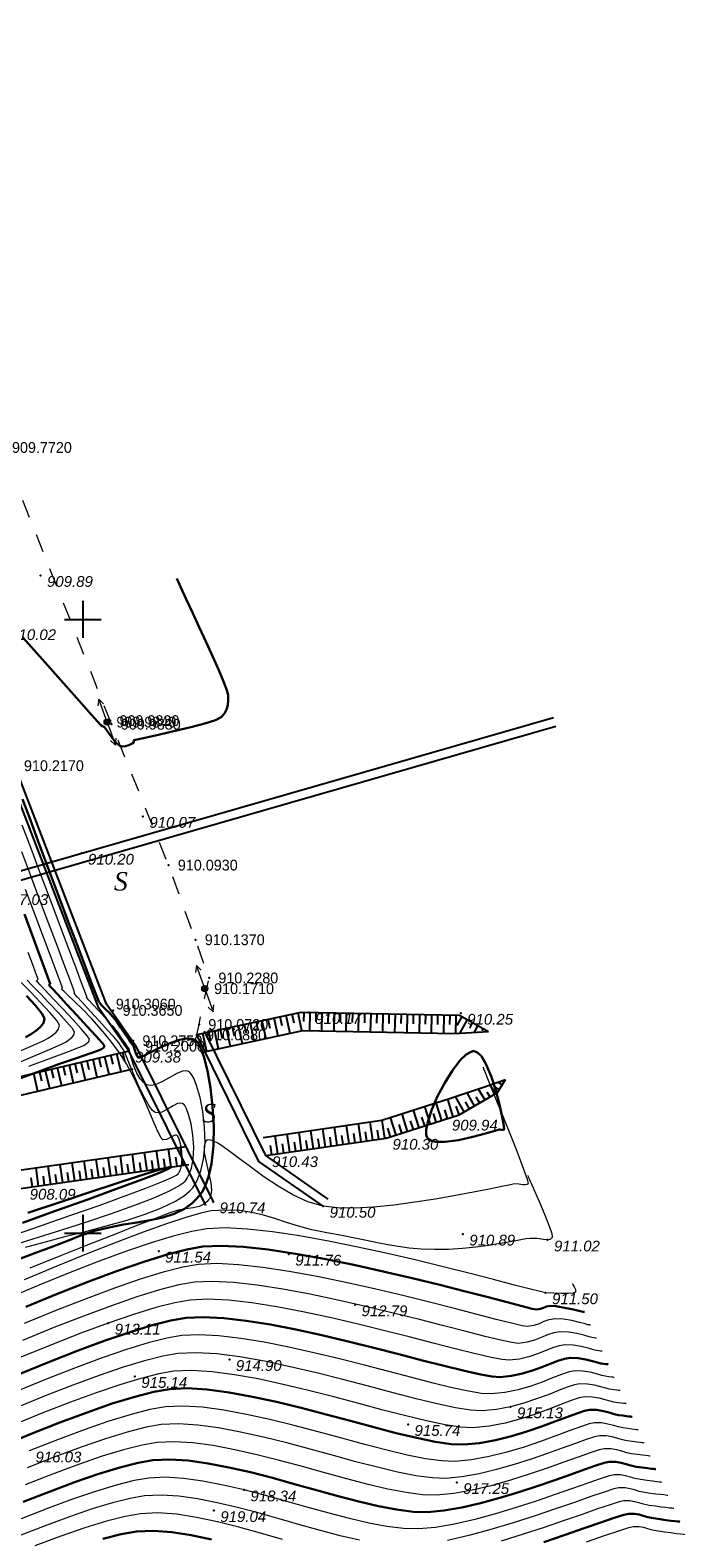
# Model space of a CAD drawing. Header units: millimetres. Extents: x 1490 to 2460, y -539 to 1142.
# Tile 15 of 28: x 2331 to 2383, y 801 to 924. Entities that reach past the tile are written whole.
import ezdxf
from ezdxf.enums import TextEntityAlignment as Align

# ---------------------------------------------------------------- set-up
doc = ezdxf.new("R2010")
doc.units = ezdxf.units.MM
doc.linetypes.add('Auto_Street_NotBorder_Line_m1', pattern=[3, 1.5, -1.5])
for name, color, linetype in [('(001) Сетка', 92, 'Continuous'), ('(004) Точки рельефа', 7, 'Continuous'), ('(031) Горизонтали', 42, 'Continuous'), ('(035) Откосы', 7, 'Continuous'), ('Отметка', 7, 'Continuous'), ('Пикет', 7, 'Continuous')]:
    doc.layers.add(name, color=color, linetype=linetype)
doc.layers.add('(032) Горизонтали утолщенные', color=32, linetype='Continuous', lineweight=30)
for name, color, linetype, lineweight, true_color in [('AUTO#_ROADS_EXIST_L', 7, 'Continuous', 15, 0x000000), ('AUTO#_ROADS_MTRAL_T', 7, 'Continuous', 15, 0x000000), ('COMMN_OBJCT_#####_B', 7, 'Continuous', 15, 0x000000)]:
    doc.layers.add(name, color=color, linetype=linetype, lineweight=lineweight, true_color=true_color)
doc.layers.add('COMMN_OBJCT_ELCTR_B', color=7, linetype='Continuous', true_color=0x000000)
doc.styles.add('D-431', font='txt')
doc.styles.add('БМ-431 (Times New Roman К)', font='timesi.ttf', dxfattribs={"height": 1})

# ---------------------------------------------------------------- blocks, each defined once
blk = doc.blocks.new('CommnctnPoleTcircle_m1')
at = {"layer": 'COMMN_OBJCT_#####_B', "lineweight": 13, "true_color": 0xfffffe}
h = blk.add_hatch(color=7, dxfattribs=at)
edge = h.paths.add_edge_path()
edge.add_arc((0, 0), 0.5, 0, 360)
at = {"layer": 'COMMN_OBJCT_#####_B', "color": 18, "lineweight": 9, "true_color": 0x000000}
blk.add_circle((0, 0), 0.5, dxfattribs=at)
blk = doc.blocks.new('ElectricLowVLP_m1')
at = {"layer": 'COMMN_OBJCT_ELCTR_B', "color": 18, "linetype": 'Continuous', "lineweight": 20, "true_color": 0x000000}
for p, q in [((0, 0), (4, 0)), ((4, 0), (3, 0.5)), ((4, 0), (3, -0.5))]:
    blk.add_line(p, q, dxfattribs=at)
blk = doc.blocks.new('Setka')
at = {"layer": '(001) Сетка'}
for p, q in [((0, 1.5), (0, -1.5)), ((-1.5, 0), (1.5, 0))]:
    blk.add_line(p, q, dxfattribs=at)

msp = doc.modelspace()

# ---------------------------------------------------------------- linework, layer by layer
at = {"layer": '(004) Точки рельефа', "color": 7, "linetype": 'ByBlock', "lineweight": -2}
for p in [(2331.426, 879.394, 909.886), (2339.773, 859.77, 910.065), (2334.769, 856.769, 910.203), (2353.29, 843.79, 910.17), (2365.679, 843.735, 910.25), (2338.61, 840.649, 909.376), (2364.431, 835.11, 909.941), (2359.592, 833.552, 910.305), (2349.777, 832.137, 910.426), (2345.493, 828.379, 910.74), (2354.462, 828.011, 910.5), (2365.849, 825.747, 910.892), (2372.757, 825.266, 911.017), (2341.054, 824.359, 911.542), (2351.666, 824.112, 911.765), (2372.598, 820.965, 911.5), (2357.068, 819.989, 912.79), (2336.947, 818.493, 913.109), (2346.821, 815.53, 914.901), (2339.113, 814.15, 915.135), (2369.738, 811.679, 915.133), (2361.385, 810.242, 915.74), (2348.011, 804.906, 918.335), (2365.356, 805.508, 917.253), (2345.552, 803.224, 919.044)]:
    msp.add_point(p, dxfattribs=at)
at = {"layer": '(031) Горизонтали', "color": 42, "linetype": 'Continuous', "lineweight": 0}
for points, elevation in [([(2330.207, 824.674), (2331.833, 825.123), (2333.515, 825.561), (2335.21, 825.995), (2336.878, 826.435), (2338.475, 826.888), (2339.96, 827.363), (2341.29, 827.869), (2342.423, 828.413), (2343.16, 828.883), (2343.599, 829.257), (2343.832, 829.518), (2343.93, 829.653), (2344.048, 829.839), (2344.255, 830.237), (2344.501, 830.893), (2344.717, 831.852), (2344.83, 833.137), (2344.798, 834.45), (2344.653, 835.72), (2344.426, 836.874), (2344.148, 837.843), (2343.911, 838.435), (2343.735, 838.749), (2343.622, 838.887), (2343.567, 838.934), (2343.484, 838.983), (2343.303, 839.033), (2342.995, 839.006), (2342.536, 838.827), (2341.911, 838.473), (2341.268, 838.109), (2340.768, 837.904), (2340.416, 837.849), (2340.197, 837.877), (2340.093, 837.913), (2339.994, 837.963), (2339.807, 838.1), (2339.557, 838.377), (2339.276, 838.844), (2339.005, 839.501), (2338.813, 840.128), (2338.694, 840.608), (2338.638, 840.825), (2338.563, 840.945), (2338.484, 841.062), (2338.337, 841.279), (2338.061, 841.683), (2337.773, 842.101), (2337.587, 842.36), (2337.479, 842.488), (2337.387, 842.585), (2337.272, 842.707), (2337.068, 842.932), (2336.663, 843.375), (2336.165, 843.922), (2335.679, 844.456), (2335.369, 844.796), (2335.218, 844.962), (2335.169, 845.016), (2335.163, 845.023), (2335.166, 845.028), (2335.185, 845.047), (2335.198, 845.06), (2335.085, 845.362), (2334.769, 846.202), (2334.287, 847.483), (2333.675, 849.11), (2332.968, 850.985), (2332.204, 853.013), (2331.419, 855.097), (2330.648, 857.14), (2329.928, 859.047)], 909.5), ([(2328.731, 824.703), (2330.91, 825.381), (2333.089, 826.068), (2335.209, 826.751), (2337.209, 827.421), (2339.028, 828.065), (2340.608, 828.672), (2341.886, 829.233), (2342.652, 829.639), (2343.056, 829.916), (2343.238, 830.086), (2343.3, 830.166), (2343.389, 830.308), (2343.544, 830.613), (2343.72, 831.117), (2343.861, 831.854), (2343.91, 832.83), (2343.845, 833.804), (2343.697, 834.711), (2343.496, 835.483), (2343.318, 835.958), (2343.185, 836.209), (2343.099, 836.318), (2343.058, 836.354), (2342.992, 836.391), (2342.846, 836.421), (2342.599, 836.371), (2342.229, 836.186), (2341.729, 835.881), (2341.322, 835.686), (2341.024, 835.623), (2340.834, 835.642), (2340.742, 835.673), (2340.676, 835.712), (2340.529, 835.847), (2340.283, 836.177), (2339.921, 836.802), (2339.448, 837.769), (2338.998, 838.794), (2338.616, 839.723), (2338.351, 840.399), (2338.248, 840.666), (2338.21, 840.725), (2338.171, 840.784), (2338.058, 840.95), (2337.855, 841.244), (2337.722, 841.433), (2337.645, 841.521), (2337.565, 841.607), (2337.36, 841.831), (2336.866, 842.373), (2336.199, 843.104), (2335.477, 843.897), (2334.816, 844.622), (2334.41, 845.068), (2334.217, 845.281), (2334.155, 845.35), (2334.147, 845.359), (2334.152, 845.368), (2334.183, 845.397), (2334.204, 845.42), (2334.098, 845.705), (2333.801, 846.498), (2333.347, 847.709), (2332.769, 849.248), (2332.102, 851.024), (2331.378, 852.949), (2330.632, 854.931), (2329.896, 856.882)], 909), ([(2328.839, 825.53), (2331.419, 826.416), (2333.893, 827.275), (2336.192, 828.085), (2338.248, 828.826), (2339.993, 829.477), (2341.357, 830.017), (2342.129, 830.354), (2342.498, 830.546), (2342.636, 830.642), (2342.67, 830.68), (2342.729, 830.775), (2342.825, 830.984), (2342.922, 831.336), (2342.974, 831.847), (2342.943, 832.499), (2342.838, 833.09), (2342.724, 833.466), (2342.635, 833.665), (2342.577, 833.748), (2342.549, 833.773), (2342.507, 833.796), (2342.414, 833.806), (2342.253, 833.754), (2342.011, 833.614), (2341.694, 833.444), (2341.391, 833.433), (2341.228, 833.635), (2340.995, 834.099), (2340.696, 834.774), (2340.337, 835.612), (2339.926, 836.563), (2339.466, 837.577), (2338.964, 838.606), (2338.426, 839.598), (2337.857, 840.506), (2337.153, 841.46), (2336.382, 842.389), (2335.594, 843.264), (2334.839, 844.051), (2334.166, 844.719), (2333.623, 845.238), (2333.317, 845.522), (2333.179, 845.65), (2333.136, 845.69), (2333.13, 845.696), (2333.133, 845.701), (2333.147, 845.717), (2333.18, 845.747), (2333.209, 845.779), (2333.094, 846.094), (2332.771, 846.961), (2332.281, 848.273), (2331.662, 849.925), (2330.955, 851.81), (2330.199, 853.824)], 908.5), ([(2330.48, 839.418), (2332.304, 840.098), (2333.703, 840.62), (2334.608, 840.96), (2334.953, 841.099), (2335.182, 841.264), (2335.35, 841.428), (2335.414, 841.63), (2335.228, 841.899), (2334.739, 842.465), (2334.047, 843.224), (2333.255, 844.075), (2332.463, 844.917), (2331.772, 845.648), (2331.36, 846.084), (2331.167, 846.29), (2331.106, 846.358), (2331.098, 846.369), (2331.101, 846.379), (2331.123, 846.404), (2331.175, 846.446), (2331.221, 846.498), (2331.122, 846.777), (2330.843, 847.537), (2330.417, 848.688)], 907.5), ([(2328.96, 839.416), (2330.795, 840.204), (2332.21, 840.816), (2333.135, 841.223), (2333.5, 841.395), (2333.765, 841.584), (2333.986, 841.763), (2334.138, 841.958), (2334.192, 842.192), (2334.015, 842.485), (2333.548, 843.039), (2332.89, 843.762), (2332.135, 844.564), (2331.381, 845.35), (2330.723, 846.031), (2330.331, 846.437)], 907), ([(2329.142, 840.398), (2330.646, 841.053), (2331.641, 841.495), (2332.048, 841.692), (2332.401, 841.943), (2332.696, 842.182), (2332.898, 842.441), (2332.971, 842.754), (2332.753, 843.136), (2332.194, 843.798), (2331.431, 844.619), (2330.601, 845.477), (2329.839, 846.248)], 906.5), ([(2367.497, 839.33), (2367.546, 839.205), (2367.659, 838.919), (2367.862, 838.409), (2368.187, 837.604), (2368.655, 836.451), (2369.162, 835.201), (2369.673, 833.931), (2370.158, 832.713), (2370.581, 831.621), (2370.912, 830.731), (2371.086, 830.212), (2371.154, 829.961), (2371.165, 829.869), (2371.16, 829.847), (2371.134, 829.816), (2371.071, 829.773), (2370.948, 829.747), (2370.739, 829.763), (2370.424, 829.812), (2370.073, 829.827), (2369.743, 829.769), (2369.034, 829.624), (2368.007, 829.413), (2366.723, 829.157), (2365.241, 828.878), (2363.623, 828.595), (2361.931, 828.331), (2360.223, 828.105), (2358.562, 827.939), (2357.007, 827.854), (2355.621, 827.871), (2354.462, 828.011), (2353.226, 828.378), (2351.991, 828.94), (2350.781, 829.64), (2349.62, 830.416), (2348.531, 831.211), (2347.538, 831.964), (2346.666, 832.617), (2345.937, 833.11), (2345.473, 833.35), (2345.202, 833.42), (2345.062, 833.407), (2345.004, 833.381), (2344.935, 833.328), (2344.831, 833.186), (2344.755, 832.893), (2344.772, 832.379), (2344.92, 831.601), (2345.125, 830.753), (2345.298, 829.917), (2345.353, 829.316), (2345.316, 828.932), (2345.243, 828.718), (2345.191, 828.626), (2345.121, 828.529), (2344.972, 828.362), (2344.728, 828.17), (2344.365, 828.001), (2343.853, 827.879), (2343.28, 827.796), (2342.651, 827.684), (2341.971, 827.475), (2341.482, 827.285), (2340.523, 826.913), (2339.146, 826.377), (2337.405, 825.696), (2335.355, 824.889), (2333.049, 823.975), (2330.539, 822.971)], 910.5), ([(2371.134, 830.52), (2371.175, 830.417), (2371.274, 830.179), (2371.46, 829.751), (2371.759, 829.081), (2372.17, 828.158), (2372.57, 827.232), (2372.897, 826.402), (2373.068, 825.874), (2373.123, 825.59), (2373.118, 825.467), (2373.101, 825.427), (2373.06, 825.377), (2372.957, 825.307), (2372.757, 825.266), (2372.417, 825.291), (2371.906, 825.371), (2371.336, 825.396), (2370.976, 825.349), (2370.434, 825.253), (2369.733, 825.123), (2368.897, 824.974), (2367.951, 824.823), (2366.917, 824.683), (2365.819, 824.57), (2364.683, 824.5), (2363.53, 824.488), (2362.447, 824.529), (2361.477, 824.608), (2360.584, 824.72), (2359.73, 824.86), (2358.879, 825.025), (2357.994, 825.21), (2357.038, 825.411), (2355.975, 825.623), (2354.766, 825.843), (2353.549, 826.094), (2352.461, 826.387), (2351.464, 826.699), (2350.522, 827.005), (2349.596, 827.282), (2348.65, 827.507), (2347.646, 827.655), (2346.548, 827.702), (2345.317, 827.625), (2344.485, 827.455), (2343.257, 827.097), (2341.68, 826.569), (2339.796, 825.89), (2337.651, 825.078), (2335.29, 824.151), (2332.756, 823.13), (2330.095, 822.031)], 911), ([(2374.771, 821.71), (2374.786, 821.676), (2374.833, 821.593), (2374.923, 821.441), (2375.033, 821.226), (2375.042, 821.008), (2374.85, 820.934), (2374.446, 820.898), (2373.892, 820.895), (2373.255, 820.919), (2372.598, 820.965), (2372.142, 821.056), (2371.243, 821.28), (2369.957, 821.614), (2368.341, 822.036), (2366.452, 822.523), (2364.345, 823.055), (2362.079, 823.608), (2359.709, 824.162), (2357.292, 824.692), (2354.885, 825.179), (2352.544, 825.599), (2350.327, 825.931), (2348.289, 826.152), (2346.488, 826.241), (2344.979, 826.175), (2343.756, 825.963), (2342.231, 825.575), (2340.441, 825.029), (2338.422, 824.342), (2336.211, 823.532), (2333.843, 822.616), (2331.356, 821.611), (2328.785, 820.535)], 911.5), ([(2376.247, 818.336), (2376.234, 818.338), (2376.195, 818.342), (2376.117, 818.352), (2376.014, 818.366), (2375.812, 818.425), (2375.355, 818.553), (2374.737, 818.701), (2374.053, 818.816), (2373.395, 818.847), (2372.864, 818.768), (2372.446, 818.618), (2372.066, 818.444), (2371.648, 818.294), (2371.117, 818.216), (2370.679, 818.282), (2369.813, 818.483), (2368.571, 818.797), (2367.009, 819.201), (2365.181, 819.673), (2363.143, 820.192), (2360.947, 820.734), (2358.65, 821.278), (2356.306, 821.802), (2353.969, 822.283), (2351.693, 822.7), (2349.535, 823.029), (2347.547, 823.25), (2345.785, 823.339), (2344.304, 823.275), (2343.027, 823.051), (2341.432, 822.639), (2339.558, 822.06), (2337.446, 821.332), (2335.138, 820.476), (2332.674, 819.511), (2330.095, 818.457)], 912.5), ([(2376.733, 817.268), (2376.708, 817.271), (2376.65, 817.278), (2376.546, 817.29), (2376.373, 817.314), (2376.153, 817.378), (2375.723, 817.506), (2375.145, 817.65), (2374.482, 817.761), (2373.793, 817.788), (2373.253, 817.705), (2372.744, 817.535), (2372.234, 817.321), (2371.691, 817.105), (2371.082, 816.931), (2370.376, 816.842), (2369.854, 816.903), (2368.936, 817.099), (2367.671, 817.406), (2366.111, 817.803), (2364.307, 818.269), (2362.309, 818.78), (2360.167, 819.315), (2357.933, 819.853), (2355.657, 820.37), (2353.391, 820.846), (2351.183, 821.257), (2349.087, 821.583), (2347.151, 821.8), (2345.427, 821.888), (2343.966, 821.824), (2342.702, 821.603), (2341.126, 821.198), (2339.277, 820.628), (2337.196, 819.912), (2334.923, 819.071), (2332.498, 818.122), (2329.961, 817.085)], 913), ([(2377.219, 816.2), (2377.197, 816.203), (2377.148, 816.209), (2377.063, 816.219), (2376.93, 816.235), (2376.732, 816.263), (2376.493, 816.329), (2376.067, 816.456), (2375.506, 816.596), (2374.864, 816.703), (2374.192, 816.73), (2373.695, 816.649), (2373.157, 816.473), (2372.573, 816.239), (2371.935, 815.985), (2371.237, 815.747), (2370.472, 815.562), (2369.635, 815.468), (2369.029, 815.524), (2368.059, 815.714), (2366.771, 816.015), (2365.214, 816.406), (2363.433, 816.864), (2361.475, 817.368), (2359.387, 817.896), (2357.216, 818.427), (2355.009, 818.938), (2352.812, 819.408), (2350.673, 819.814), (2348.639, 820.136), (2346.755, 820.351), (2345.069, 820.438), (2343.628, 820.374), (2342.376, 820.156), (2340.819, 819.757), (2338.996, 819.196), (2336.947, 818.493), (2334.709, 817.665), (2332.323, 816.732), (2329.827, 815.713)], 913.5), ([(2378.192, 814.065), (2378.158, 814.069), (2378.083, 814.078), (2377.954, 814.092), (2377.752, 814.117), (2377.451, 814.16), (2377.173, 814.231), (2376.754, 814.355), (2376.229, 814.488), (2375.629, 814.588), (2374.989, 814.612), (2374.51, 814.522), (2373.895, 814.314), (2373.158, 814.026), (2372.315, 813.696), (2371.378, 813.362), (2370.362, 813.062), (2369.283, 812.836), (2368.154, 812.719), (2367.379, 812.766), (2366.305, 812.945), (2364.972, 813.233), (2363.418, 813.611), (2361.683, 814.055), (2359.806, 814.544), (2357.826, 815.059), (2355.781, 815.575), (2353.711, 816.074), (2351.656, 816.532), (2349.653, 816.929), (2347.742, 817.243), (2345.962, 817.453), (2344.352, 817.537), (2342.952, 817.474), (2341.725, 817.261), (2340.207, 816.875), (2338.435, 816.333), (2336.447, 815.653), (2334.28, 814.854), (2331.972, 813.953), (2329.559, 812.969)], 914.5), ([(2378.678, 812.997), (2378.638, 813.002), (2378.55, 813.012), (2378.4, 813.029), (2378.163, 813.058), (2377.81, 813.108), (2377.513, 813.182), (2377.098, 813.304), (2376.59, 813.434), (2376.011, 813.531), (2375.387, 813.553), (2374.951, 813.47), (2374.363, 813.273), (2373.641, 812.993), (2372.801, 812.662), (2371.859, 812.312), (2370.833, 811.974), (2369.738, 811.679), (2368.593, 811.459), (2367.413, 811.345), (2366.481, 811.396), (2365.247, 811.594), (2363.755, 811.915), (2362.046, 812.332), (2360.165, 812.818), (2358.155, 813.348), (2356.059, 813.896), (2353.92, 814.434), (2351.782, 814.938), (2349.688, 815.382), (2347.68, 815.738), (2345.804, 815.981), (2344.1, 816.085), (2342.614, 816.023), (2341.399, 815.813), (2339.901, 815.433), (2338.155, 814.901), (2336.198, 814.233), (2334.066, 813.448), (2331.797, 812.563), (2329.426, 811.597)], 915), ([(2379.164, 811.929), (2379.13, 811.933), (2379.057, 811.942), (2378.935, 811.956), (2378.749, 811.978), (2378.479, 812.012), (2378.169, 812.056), (2377.853, 812.133), (2377.442, 812.254), (2376.951, 812.38), (2376.394, 812.474), (2375.785, 812.495), (2375.328, 812.401), (2374.673, 812.177), (2373.844, 811.857), (2372.868, 811.478), (2371.77, 811.077), (2370.576, 810.689), (2369.311, 810.351), (2368.001, 810.1), (2366.672, 809.971), (2365.669, 810.017), (2364.396, 810.21), (2362.891, 810.524), (2361.195, 810.934), (2359.345, 811.413), (2357.382, 811.935), (2355.344, 812.475), (2353.271, 813.006), (2351.202, 813.504), (2349.175, 813.941), (2347.229, 814.292), (2345.405, 814.532), (2343.741, 814.634), (2342.276, 814.573), (2341.074, 814.366), (2339.595, 813.992), (2337.875, 813.469), (2335.949, 812.813), (2333.852, 812.042), (2331.622, 811.174), (2329.292, 810.224)], 915.5), ([(2380.136, 809.793), (2380.093, 809.799), (2380.002, 809.81), (2379.848, 809.827), (2379.615, 809.854), (2379.277, 809.897), (2378.888, 809.953), (2378.533, 810.035), (2378.13, 810.153), (2377.673, 810.272), (2377.158, 810.359), (2376.582, 810.377), (2376.138, 810.283), (2375.437, 810.05), (2374.518, 809.711), (2373.42, 809.301), (2372.179, 808.853), (2370.836, 808.401), (2369.427, 807.978), (2367.991, 807.618), (2366.566, 807.355), (2365.191, 807.222), (2364.111, 807.263), (2362.805, 807.447), (2361.307, 807.749), (2359.649, 808.145), (2357.864, 808.608), (2355.987, 809.115), (2354.05, 809.638), (2352.086, 810.154), (2350.128, 810.637), (2348.211, 811.062), (2346.366, 811.403), (2344.627, 811.635), (2343.028, 811.734), (2341.6, 811.673), (2340.346, 811.454), (2338.798, 811.058), (2336.999, 810.502), (2334.987, 809.808), (2332.803, 808.994), (2330.488, 808.08)], 916.5), ([(2380.622, 808.726), (2380.575, 808.731), (2380.474, 808.744), (2380.305, 808.763), (2380.048, 808.793), (2379.675, 808.84), (2379.247, 808.902), (2378.874, 808.986), (2378.474, 809.102), (2378.034, 809.218), (2377.541, 809.301), (2376.981, 809.318), (2376.57, 809.232), (2375.905, 809.016), (2375.021, 808.698), (2373.956, 808.306), (2372.745, 807.868), (2371.425, 807.412), (2370.031, 806.966), (2368.601, 806.559), (2367.17, 806.219), (2365.774, 805.972), (2364.45, 805.848), (2363.335, 805.885), (2362.015, 806.065), (2360.521, 806.361), (2358.883, 806.75), (2357.132, 807.206), (2355.297, 807.705), (2353.409, 808.22), (2351.499, 808.729), (2349.596, 809.204), (2347.732, 809.623), (2345.936, 809.958), (2344.239, 810.187), (2342.671, 810.283), (2341.263, 810.222), (2340.021, 810.007), (2338.496, 809.618), (2336.724, 809.073), (2334.746, 808.391), (2332.601, 807.593), (2330.327, 806.696)], 917), ([(2381.108, 807.658), (2381.057, 807.664), (2380.947, 807.677), (2380.762, 807.699), (2380.481, 807.731), (2380.074, 807.783), (2379.606, 807.85), (2379.214, 807.937), (2378.817, 808.052), (2378.395, 808.164), (2377.923, 808.244), (2377.379, 808.26), (2376.95, 808.166), (2376.227, 807.931), (2375.253, 807.583), (2374.072, 807.155), (2372.729, 806.676), (2371.266, 806.178), (2369.729, 805.691), (2368.161, 805.247), (2366.606, 804.875), (2365.107, 804.607), (2363.709, 804.474), (2362.561, 804.508), (2361.228, 804.683), (2359.74, 804.974), (2358.122, 805.356), (2356.403, 805.805), (2354.61, 806.295), (2352.771, 806.803), (2350.914, 807.303), (2349.066, 807.771), (2347.254, 808.183), (2345.506, 808.514), (2343.851, 808.739), (2342.314, 808.833), (2340.925, 808.772), (2339.697, 808.56), (2338.193, 808.177), (2336.45, 807.643), (2334.505, 806.974), (2332.399, 806.191), (2330.167, 805.312)], 917.5), ([(2382.08, 805.522), (2382.02, 805.53), (2381.891, 805.545), (2381.676, 805.57), (2381.347, 805.608), (2380.872, 805.668), (2380.325, 805.747), (2379.894, 805.839), (2379.505, 805.951), (2379.117, 806.056), (2378.688, 806.129), (2378.176, 806.142), (2377.765, 806.051), (2377.033, 805.816), (2376.028, 805.466), (2374.794, 805.028), (2373.379, 804.53), (2371.827, 804.001), (2370.185, 803.468), (2368.499, 802.959), (2366.814, 802.503), (2365.176, 802.126), (2363.632, 801.858), (2362.228, 801.725), (2361.017, 801.755), (2359.663, 801.921), (2358.186, 802.2), (2356.61, 802.568), (2354.956, 803.002), (2353.247, 803.476), (2351.505, 803.967), (2349.752, 804.452), (2348.011, 804.906), (2346.302, 805.305), (2344.65, 805.625), (2343.075, 805.842), (2341.601, 805.932), (2340.249, 805.872), (2339.049, 805.666), (2337.588, 805.297), (2335.901, 804.783), (2334.024, 804.141), (2331.994, 803.389), (2329.847, 802.544)], 918.5), ([(2357.413, 800.813), (2355.858, 801.174), (2354.237, 801.6), (2352.57, 802.067), (2350.876, 802.55), (2349.174, 803.027), (2347.485, 803.473), (2345.828, 803.865), (2344.223, 804.18), (2342.688, 804.393), (2341.244, 804.482), (2339.911, 804.421), (2338.725, 804.219), (2337.285, 803.857), (2335.627, 803.353), (2333.784, 802.724), (2331.792, 801.988), (2329.687, 801.16), (2327.502, 800.26)], 919), ([(2382.566, 804.454), (2382.515, 804.461), (2382.407, 804.474), (2382.229, 804.495), (2381.963, 804.525), (2381.586, 804.57), (2381.159, 804.626), (2380.684, 804.696), (2380.234, 804.79), (2379.849, 804.9), (2379.478, 805.002), (2379.07, 805.071), (2378.574, 805.083), (2378.148, 804.986), (2377.366, 804.735), (2376.282, 804.359), (2374.946, 803.889), (2373.412, 803.355), (2371.732, 802.788), (2369.957, 802.216), (2368.139, 801.671), (2366.332, 801.181), (2364.586, 800.778)], 919), ([(2383.052, 803.387), (2382.998, 803.393), (2382.882, 803.407), (2382.692, 803.429), (2382.408, 803.462), (2382.006, 803.51), (2381.551, 803.57), (2381.043, 803.644), (2380.574, 803.741), (2380.193, 803.849), (2379.839, 803.948), (2379.452, 804.014), (2378.973, 804.025), (2378.579, 803.936), (2377.85, 803.704), (2376.83, 803.355), (2375.565, 802.914), (2374.102, 802.406), (2372.485, 801.857), (2370.762, 801.291), (2368.978, 800.735)], 919.5), ([(2351.137, 800.876), (2349.359, 801.387), (2347.588, 801.877), (2345.845, 802.315), (2344.15, 802.672), (2342.526, 802.92), (2340.993, 803.03), (2339.573, 802.971), (2338.319, 802.754), (2336.79, 802.362), (2335.026, 801.816), (2333.068, 801.136), (2330.956, 800.342)], 919.5), ([(2384.025, 801.251), (2383.963, 801.259), (2383.828, 801.275), (2383.604, 801.302), (2383.267, 801.341), (2382.797, 801.398), (2382.29, 801.464), (2381.762, 801.541), (2381.297, 801.636), (2380.929, 801.741), (2380.593, 801.835), (2380.228, 801.897), (2379.77, 801.907), (2379.349, 801.808), (2378.529, 801.547), (2377.365, 801.154), (2375.915, 800.657)], 920.5)]:
    msp.add_lwpolyline(points, dxfattribs=dict(at, elevation=elevation))
at = {"layer": '(032) Горизонтали утолщенные', "color": 32, "linetype": 'Continuous', "lineweight": 30}
for points, elevation in [([(2329.975, 874.335), (2331.58, 872.539), (2333.068, 870.87), (2334.362, 869.414), (2335.388, 868.259), (2336.07, 867.494), (2336.332, 867.204), (2336.487, 867.116), (2336.639, 867.026), (2336.78, 866.842), (2337.029, 866.483), (2337.336, 866.064), (2337.591, 865.761), (2337.771, 865.592), (2337.881, 865.519), (2337.931, 865.498), (2337.993, 865.482), (2338.128, 865.471), (2338.341, 865.494), (2338.621, 865.575), (2338.901, 865.699), (2339.025, 865.773), (2339.022, 865.869), (2339.019, 865.966), (2339.311, 866.035), (2340.068, 866.2), (2341.145, 866.438), (2342.393, 866.722), (2343.665, 867.03), (2344.813, 867.334), (2345.69, 867.611), (2346.148, 867.836), (2346.415, 868.143), (2346.59, 868.464), (2346.688, 868.812), (2346.724, 869.2), (2346.715, 869.641), (2346.611, 870.044), (2346.346, 870.741), (2345.954, 871.666), (2345.47, 872.756), (2344.928, 873.946), (2344.36, 875.171), (2343.802, 876.367), (2343.287, 877.469), (2342.85, 878.414), (2342.523, 879.136)], 910), ([(2329.09, 823.473), (2330.883, 824.157), (2332.434, 824.746), (2333.698, 825.229), (2334.632, 825.591), (2335.835, 825.999), (2337.022, 826.293), (2338.182, 826.513), (2339.303, 826.695), (2340.373, 826.878), (2341.381, 827.099), (2342.315, 827.398), (2343.164, 827.813), (2343.774, 828.253), (2344.188, 828.659), (2344.441, 828.97), (2344.561, 829.139), (2344.674, 829.32), (2344.877, 829.72), (2345.127, 830.408), (2345.363, 831.463), (2345.52, 832.942), (2345.542, 834.523), (2345.452, 836.123), (2345.272, 837.659), (2345.022, 839.048), (2344.725, 840.209), (2344.468, 840.917), (2344.271, 841.292), (2344.141, 841.458), (2344.076, 841.514), (2343.979, 841.572), (2343.756, 841.648), (2343.358, 841.67), (2342.741, 841.558), (2341.896, 841.261), (2341.053, 840.877), (2340.303, 840.502), (2339.831, 840.271), (2339.582, 840.169), (2339.477, 840.148), (2339.445, 840.153), (2339.39, 840.183), (2339.299, 840.272), (2339.2, 840.453), (2339.114, 840.725), (2339.029, 840.985), (2338.917, 841.165), (2338.797, 841.34), (2338.635, 841.579), (2338.334, 842.023), (2337.978, 842.541), (2337.656, 843.006), (2337.452, 843.287), (2337.29, 843.479), (2337.152, 843.624), (2336.98, 843.807), (2336.804, 843.98), (2336.602, 844.168), (2336.389, 844.395), (2336.179, 844.687), (2336.006, 845.092), (2335.636, 846.039), (2335.105, 847.427), (2334.45, 849.157), (2333.708, 851.131), (2332.915, 853.248), (2332.107, 855.409), (2331.321, 857.515), (2330.594, 859.466), (2329.962, 861.164)], 910), ([(2329.585, 838.362), (2331.363, 839.019), (2332.975, 839.599), (2334.353, 840.084), (2335.429, 840.458), (2336.135, 840.703), (2336.405, 840.803), (2336.567, 840.925), (2336.636, 841.068), (2336.441, 841.314), (2335.929, 841.89), (2335.204, 842.685), (2334.374, 843.586), (2333.544, 844.483), (2332.82, 845.264), (2332.389, 845.73), (2332.187, 845.95), (2332.123, 846.022), (2332.114, 846.032), (2332.117, 846.04), (2332.135, 846.06), (2332.178, 846.097), (2332.215, 846.139), (2332.108, 846.435), (2331.807, 847.248), (2331.349, 848.48), (2330.77, 850.032), (2330.106, 851.808)], 908), ([(2330.186, 841.784), (2330.595, 841.988), (2331.036, 842.302), (2331.406, 842.601), (2331.658, 842.925), (2331.749, 843.316), (2331.542, 843.721), (2331.013, 844.364), (2330.29, 845.137)], 906), ([(2329.942, 826.665), (2332.729, 827.655), (2335.286, 828.572), (2337.539, 829.391), (2339.415, 830.088), (2340.84, 830.637), (2341.605, 830.953), (2341.936, 831.111), (2342.032, 831.174), (2342.04, 831.193), (2342.023, 831.204), (2341.913, 831.197), (2341.57, 831.119), (2340.806, 830.899), (2339.413, 830.46), (2337.601, 829.868), (2335.445, 829.15), (2333.02, 828.339), (2330.399, 827.463)], 908), ([(2375.761, 819.404), (2375.757, 819.404), (2375.738, 819.407), (2375.697, 819.412), (2375.655, 819.417), (2375.421, 819.471), (2374.86, 819.597), (2374.149, 819.744), (2373.468, 819.864), (2372.997, 819.906), (2372.675, 819.85), (2372.427, 819.748), (2372.179, 819.646), (2371.857, 819.59), (2371.505, 819.661), (2370.69, 819.868), (2369.471, 820.188), (2367.907, 820.599), (2366.056, 821.078), (2363.976, 821.604), (2361.727, 822.153), (2359.367, 822.704), (2356.954, 823.234), (2354.546, 823.721), (2352.203, 824.142), (2349.983, 824.476), (2347.943, 824.699), (2346.143, 824.789), (2344.641, 824.725), (2343.353, 824.498), (2341.738, 824.08), (2339.839, 823.492), (2337.696, 822.752), (2335.353, 821.882), (2332.85, 820.9), (2330.23, 819.828)], 912), ([(2377.706, 815.132), (2377.677, 815.136), (2377.615, 815.143), (2377.509, 815.156), (2377.341, 815.176), (2377.092, 815.211), (2376.833, 815.28), (2376.411, 815.405), (2375.867, 815.542), (2375.246, 815.646), (2374.59, 815.671), (2374.135, 815.594), (2373.596, 815.419), (2372.978, 815.179), (2372.288, 814.904), (2371.529, 814.627), (2370.707, 814.378), (2369.827, 814.19), (2368.894, 814.094), (2368.204, 814.145), (2367.182, 814.33), (2365.872, 814.624), (2364.316, 815.008), (2362.558, 815.459), (2360.64, 815.956), (2358.606, 816.477), (2356.499, 817.001), (2354.36, 817.506), (2352.234, 817.97), (2350.163, 818.372), (2348.19, 818.69), (2346.359, 818.902), (2344.711, 818.987), (2343.29, 818.924), (2342.051, 818.708), (2340.513, 818.316), (2338.716, 817.764), (2336.697, 817.073), (2334.495, 816.259), (2332.147, 815.342), (2329.693, 814.341)], 914), ([(2379.65, 810.861), (2379.612, 810.866), (2379.529, 810.876), (2379.392, 810.892), (2379.182, 810.916), (2378.878, 810.954), (2378.529, 811.005), (2378.193, 811.084), (2377.786, 811.203), (2377.312, 811.326), (2376.776, 811.416), (2376.184, 811.436), (2375.761, 811.35), (2375.128, 811.14), (2374.315, 810.836), (2373.349, 810.468), (2372.258, 810.066), (2371.072, 809.659), (2369.818, 809.279), (2368.524, 808.956), (2367.219, 808.718), (2365.932, 808.597), (2364.889, 808.64), (2363.598, 808.828), (2362.096, 809.137), (2360.419, 809.539), (2358.602, 810.01), (2356.682, 810.525), (2354.695, 811.056), (2352.677, 811.58), (2350.664, 812.07), (2348.692, 812.501), (2346.797, 812.848), (2345.016, 813.084), (2343.384, 813.184), (2341.938, 813.123), (2340.67, 812.901), (2339.101, 812.498), (2337.274, 811.932), (2335.228, 811.225), (2333.006, 810.395), (2330.648, 809.463), (2328.196, 808.449)], 916), ([(2381.594, 806.59), (2381.539, 806.597), (2381.419, 806.611), (2381.219, 806.634), (2380.914, 806.67), (2380.473, 806.725), (2379.966, 806.799), (2379.554, 806.888), (2379.161, 807.001), (2378.756, 807.11), (2378.305, 807.186), (2377.778, 807.201), (2377.381, 807.115), (2376.7, 806.897), (2375.773, 806.572), (2374.641, 806.166), (2373.343, 805.705), (2371.92, 805.214), (2370.41, 804.72), (2368.855, 804.248), (2367.293, 803.824), (2365.765, 803.474), (2364.31, 803.224), (2362.969, 803.1), (2361.788, 803.131), (2360.444, 803.302), (2358.961, 803.587), (2357.364, 803.962), (2355.678, 804.403), (2353.927, 804.885), (2352.137, 805.385), (2350.332, 805.878), (2348.537, 806.339), (2346.778, 806.744), (2345.078, 807.069), (2343.463, 807.29), (2341.958, 807.383), (2340.587, 807.322), (2339.373, 807.113), (2337.89, 806.737), (2336.175, 806.213), (2334.265, 805.558), (2332.196, 804.79), (2330.007, 803.928)], 918), ([(2383.539, 802.319), (2383.48, 802.326), (2383.356, 802.341), (2383.15, 802.365), (2382.843, 802.401), (2382.409, 802.453), (2381.927, 802.516), (2381.402, 802.593), (2380.929, 802.689), (2380.553, 802.796), (2380.211, 802.892), (2379.838, 802.956), (2379.371, 802.966), (2378.965, 802.872), (2378.192, 802.626), (2377.102, 802.255), (2375.748, 801.786), (2374.179, 801.245), (2372.447, 800.661)], 920), ([(2345.357, 800.877), (2343.714, 801.229), (2342.133, 801.472), (2340.635, 801.579), (2339.235, 801.521), (2337.997, 801.307), (2336.491, 800.923)], 920)]:
    msp.add_lwpolyline(points, dxfattribs=dict(at, elevation=elevation))
at = {"layer": '(032) Горизонтали утолщенные', "color": 32, "linetype": 'Continuous', "lineweight": 30, "elevation": 910}
msp.add_lwpolyline([(2368.811, 834.259), (2368.865, 834.26), (2368.968, 834.249), (2369.102, 834.23), (2369.218, 834.266), (2369.186, 834.561), (2369.053, 835.285), (2368.83, 836.296), (2368.529, 837.451), (2368.16, 838.605), (2367.734, 839.616), (2367.361, 840.226), (2367.065, 840.519), (2366.861, 840.618), (2366.758, 840.636), (2366.663, 840.633), (2366.46, 840.574), (2366.125, 840.367), (2365.639, 839.9), (2365.001, 839.076), (2364.371, 838.071), (2363.796, 836.978), (2363.321, 835.889), (2362.992, 834.898), (2362.865, 834.237), (2362.865, 833.85), (2362.915, 833.654), (2362.957, 833.577), (2363.028, 833.495), (2363.227, 833.368), (2363.65, 833.262), (2364.395, 833.255), (2365.501, 833.405), (2366.654, 833.658), (2367.695, 833.936), (2368.467, 834.163), (2368.811, 834.259)], close=True, dxfattribs=at)
at = {"layer": '(035) Откосы'}
for points, elevation in [([(2338.61, 840.649), (2336.178, 844.15), (2328.662, 863.643), (2319.658, 886.542), (2308.772, 914.129), (2301.626, 932.493), (2296.353, 945.905), (2283.342, 978.656), (2274.46, 1000.861), (2265.246, 1024.629), (2258.529, 1041.655), (2254.47, 1051.942)], 910.2), ([(2339.185, 841.049), (2336.801, 844.481), (2329.314, 863.897), (2320.309, 886.799), (2309.424, 914.385), (2302.278, 932.748), (2297.004, 946.163), (2283.992, 978.916), (2275.111, 1001.118), (2265.898, 1024.884), (2259.18, 1041.912), (2255.121, 1052.199)], 910.2), ([(2373.241, 867.797), (2247.393, 831.617), (2247.586, 830.948), (2373.434, 867.128)], 871.131), ([(2338.61, 840.649), (2328.587, 838.283), (2314.092, 833.974), (2305.019, 830.097), (2296.825, 824.46)], 910.2), ([(2338.558, 840.737), (2344.866, 828.067)], 910.2), ([(2339.185, 841.049), (2345.493, 828.379)], 910.2), ([(2338.955, 839.189), (2328.974, 836.832), (2314.602, 832.56), (2305.746, 828.776), (2297.675, 823.224)], 910.2)]:
    msp.add_lwpolyline(points, dxfattribs=dict(at, elevation=elevation))
for points in [[(2367.942, 842.212), (2365.566, 843.54), (2352.637, 843.803), (2344.166, 841.968)], [(2354.462, 828.011), (2349.229, 831.666), (2344.166, 841.968)], [(2367.942, 842.212), (2365.161, 842.048), (2352.783, 842.3), (2344.484, 840.502)], [(2354.863, 828.584), (2349.777, 832.137), (2344.794, 842.276)], [(2349.563, 833.622), (2359.253, 835.019), (2364.937, 836.848), (2367.546, 837.724), (2369.336, 838.325)], [(2349.777, 832.137), (2359.592, 833.552), (2365.549, 835.47), (2368.665, 837.271), (2369.336, 838.325)], [(2302.287, 818.415), (2306.001, 821.802), (2312.741, 826.047), (2323.769, 830.373), (2328.094, 830.724), (2343.302, 832.888)], [(2303.298, 817.307), (2306.913, 820.604), (2313.42, 824.703), (2324.111, 828.896), (2328.26, 829.233), (2343.513, 831.403)]]:
    msp.add_lwpolyline(points, dxfattribs=at)
for p, q in [((2352.73, 842.288), (2352.413, 843.754)), ((2352.888, 843.048), (2352.904, 843.798)), ((2353.369, 842.288), (2353.4, 843.787)), ((2353.881, 843.027), (2353.896, 843.777)), ((2354.362, 842.268), (2354.392, 843.767)), ((2354.873, 843.007), (2354.889, 843.757)), ((2355.354, 842.247), (2355.385, 843.747)), ((2355.866, 842.987), (2355.881, 843.737)), ((2356.347, 842.227), (2356.377, 843.727)), ((2356.858, 842.967), (2356.874, 843.717)), ((2357.339, 842.207), (2357.37, 843.707)), ((2357.851, 842.947), (2357.866, 843.696)), ((2358.332, 842.187), (2358.362, 843.686)), ((2358.843, 842.926), (2358.859, 843.676)), ((2359.324, 842.166), (2359.355, 843.666)), ((2346.909, 841.027), (2346.591, 842.493)), ((2347.235, 841.865), (2347.077, 842.598)), ((2347.879, 841.237), (2347.562, 842.703)), ((2348.205, 842.075), (2348.047, 842.808)), ((2348.849, 841.448), (2348.532, 842.914)), ((2349.176, 842.286), (2349.017, 843.019)), ((2349.82, 841.658), (2349.502, 843.124)), ((2350.146, 842.496), (2349.987, 843.229)), ((2350.79, 841.868), (2350.472, 843.334)), ((2351.116, 842.706), (2350.957, 843.439)), ((2351.76, 842.078), (2351.442, 843.544)), ((2352.086, 842.916), (2351.927, 843.649)), ((2359.836, 842.906), (2359.851, 843.656)), ((2360.317, 842.146), (2360.347, 843.646)), ((2360.828, 842.886), (2360.843, 843.636)), ((2361.309, 842.126), (2361.34, 843.626)), ((2361.821, 842.866), (2361.836, 843.616)), ((2362.302, 842.106), (2362.332, 843.605)), ((2362.813, 842.846), (2362.828, 843.595)), ((2363.294, 842.086), (2363.325, 843.585)), ((2363.806, 842.825), (2363.821, 843.575)), ((2364.287, 842.065), (2364.317, 843.565)), ((2364.798, 842.805), (2364.813, 843.555)), ((2365.279, 842.055), (2365.31, 843.545)), ((2365.392, 842.737), (2365.776, 843.423)), ((2365.59, 842.073), (2366.209, 843.181)), ((2366.41, 842.523), (2366.642, 842.938)), ((2366.766, 842.143), (2367.075, 842.696)), ((2367.431, 842.316), (2367.509, 842.454)), ((2344.969, 840.607), (2344.651, 842.073)), ((2345.295, 841.445), (2345.136, 842.178)), ((2345.939, 840.817), (2345.621, 842.283)), ((2346.265, 841.655), (2346.106, 842.388)), ((2336.364, 839.348, 910.2), (2336.191, 840.078, 910.2)), ((2337.02, 838.733, 910.2), (2336.675, 840.192, 910.2)), ((2337.331, 839.577, 910.2), (2337.159, 840.307, 910.2)), ((2337.987, 838.961, 910.2), (2337.643, 840.421, 910.2)), ((2338.299, 839.805, 910.2), (2338.126, 840.535, 910.2)), ((2331.215, 837.362, 910.2), (2330.87, 838.822, 910.2)), ((2331.526, 838.206, 910.2), (2331.354, 838.936, 910.2)), ((2332.182, 837.59, 910.2), (2331.837, 839.05, 910.2)), ((2332.494, 838.434, 910.2), (2332.321, 839.164, 910.2)), ((2333.15, 837.819, 910.2), (2332.805, 839.278, 910.2)), ((2333.461, 838.663, 910.2), (2333.289, 839.393, 910.2)), ((2334.117, 838.047, 910.2), (2333.772, 839.507, 910.2)), ((2334.429, 838.891, 910.2), (2334.256, 839.621, 910.2)), ((2335.085, 838.276, 910.2), (2334.74, 839.735, 910.2)), ((2335.396, 839.12, 910.2), (2335.224, 839.85, 910.2)), ((2336.052, 838.504, 910.2), (2335.707, 839.964, 910.2)), ((2367.108, 837.577), (2367.63, 836.673)), ((2368.054, 837.894), (2368.477, 837.162)), ((2368.478, 837.712), (2368.811, 837.5)), ((2368.74, 838.125), (2369.074, 837.912)), ((2363.655, 836.436), (2364.114, 835.008)), ((2364.586, 836.735), (2365.045, 835.307)), ((2365.216, 836.942), (2365.937, 835.694)), ((2366.025, 836.52), (2366.361, 835.939)), ((2366.162, 837.259), (2366.784, 836.183)), ((2366.921, 836.923), (2367.207, 836.428)), ((2367.817, 837.327), (2368.054, 836.918)), ((2359.932, 835.237), (2360.391, 833.809)), ((2360.862, 835.537), (2361.322, 834.109)), ((2361.793, 835.836), (2362.253, 834.409)), ((2362.488, 835.272), (2362.718, 834.558)), ((2362.724, 836.136), (2363.184, 834.708)), ((2363.419, 835.572), (2363.649, 834.858)), ((2364.35, 835.872), (2364.58, 835.158)), ((2365.281, 836.172), (2365.511, 835.457)), ((2351.499, 833.901), (2351.713, 832.416)), ((2352.467, 834.04), (2352.681, 832.556)), ((2353.435, 834.18), (2353.649, 832.695)), ((2354.402, 834.319), (2354.616, 832.835)), ((2355.37, 834.459), (2355.584, 832.974)), ((2356.338, 834.598), (2356.552, 833.114)), ((2356.929, 833.926), (2357.036, 833.184)), ((2357.306, 834.738), (2357.52, 833.253)), ((2357.897, 834.065), (2358.004, 833.323)), ((2358.273, 834.877), (2358.488, 833.393)), ((2358.864, 834.205), (2358.971, 833.463)), ((2359.242, 835.015), (2359.455, 833.532)), ((2359.696, 834.373), (2359.926, 833.66)), ((2360.627, 834.673), (2360.857, 833.959)), ((2361.558, 834.973), (2361.787, 834.259)), ((2341.829, 832.678), (2342.04, 831.193)), ((2342.811, 832.818), (2343.022, 831.333)), ((2350.154, 832.949), (2350.261, 832.207)), ((2350.531, 833.761), (2350.745, 832.276)), ((2351.122, 833.089), (2351.229, 832.346)), ((2352.09, 833.228), (2352.197, 832.486)), ((2353.058, 833.368), (2353.165, 832.625)), ((2354.025, 833.507), (2354.132, 832.765)), ((2354.993, 833.647), (2355.1, 832.904)), ((2355.961, 833.786), (2356.068, 833.044)), ((2332.992, 831.421), (2333.204, 829.936)), ((2333.974, 831.561), (2334.186, 830.076)), ((2334.956, 831.701), (2335.167, 830.216)), ((2335.938, 831.84), (2336.149, 830.355)), ((2336.92, 831.98), (2337.131, 830.495)), ((2337.902, 832.12), (2338.113, 830.635)), ((2338.498, 831.447), (2338.604, 830.704)), ((2338.884, 832.259), (2339.095, 830.774)), ((2339.48, 831.587), (2339.586, 830.844)), ((2339.865, 832.399), (2340.077, 830.914)), ((2340.462, 831.726), (2340.568, 830.984)), ((2340.847, 832.539), (2341.059, 831.054)), ((2341.444, 831.866), (2341.549, 831.124)), ((2342.426, 832.006), (2342.531, 831.263)), ((2330.643, 830.329), (2330.749, 829.587)), ((2331.029, 831.142), (2331.24, 829.657)), ((2331.625, 830.469), (2331.731, 829.727)), ((2332.011, 831.281), (2332.222, 829.796)), ((2332.607, 830.609), (2332.713, 829.866)), ((2333.589, 830.748), (2333.695, 830.006)), ((2334.571, 830.888), (2334.677, 830.146)), ((2335.553, 831.028), (2335.658, 830.285)), ((2336.535, 831.168), (2336.64, 830.425)), ((2337.516, 831.307), (2337.622, 830.565))]:
    msp.add_line(p, q)
at = {"layer": 'AUTO#_ROADS_EXIST_L', "color": 18, "linetype": 'Auto_Street_NotBorder_Line_m1', "lineweight": 15, "true_color": 0x000000, "elevation": 910.088, "flags": 128}
msp.add_lwpolyline([(2344.166, 841.968), (2344.342, 842.815), (2345.16, 846.607), (2344.056, 849.72), (2341.858, 855.797), (2337.1, 867.567), (2323.883, 900.831), (2317.236, 917.794), (2303.972, 951.477), (2259.781, 1063.628)], dxfattribs=at)
at = {"layer": 'Пикет', "color": 7}
for p in [(2336.85, 867.448, 909.984), (2337.1, 867.567, 909.982), (2337.213, 867.272, 909.983), (2341.858, 855.797, 910.093), (2344.056, 849.72, 910.137), (2345.16, 846.607, 910.228), (2344.812, 845.734, 910.171), (2336.801, 844.481, 910.306), (2337.353, 843.964, 910.365), (2344.342, 842.815, 910.072), (2338.969, 841.493, 910.275), (2344.166, 841.968, 910.088), (2339.185, 841.049, 910.2)]:
    msp.add_point(p, dxfattribs=at)

# ---------------------------------------------------------------- block references
at = {"layer": '(001) Сетка'}
for p in [(2334.877, 875.816), (2334.877, 825.816)]:
    msp.add_blockref('Setka', p, dxfattribs=at)
at = {"layer": 'COMMN_OBJCT_#####_B', "color": 18, "true_color": 0x000000, "xscale": 0.5000000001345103, "yscale": 0.5000000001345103, "zscale": 0.5000000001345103, "rotation": 290.1367686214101}
for p in [(2336.85, 867.448, 909.984), (2344.812, 845.734, 910.171)]:
    msp.add_blockref('CommnctnPoleTcircle_m1', p, dxfattribs=at)
at = {"layer": 'COMMN_OBJCT_ELCTR_B', "color": 18, "true_color": 0x000000, "xscale": 0.5000000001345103, "yscale": 0.5000000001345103, "zscale": 0.5000000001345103}
for p, rotation in [((2336.85, 867.448, 909.984), 110.1367686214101), ((2336.85, 867.448, 909.984), 290.1367686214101), ((2344.812, 845.734, 910.171), 110.1367686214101), ((2344.812, 845.734, 910.171), 290.1367686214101)]:
    msp.add_blockref('ElectricLowVLP_m1', p, dxfattribs=dict(at, rotation=rotation))

# ---------------------------------------------------------------- texts
at = {"layer": '(004) Точки рельефа', "color": 7, "linetype": 'ByBlock', "ltscale": 0.5, "char_height": 0.875, "attachment_point": 4, "style": 'D-431'}
for s, insert in [('{\\fArial|b0|i1|c204|p32;909.89}', (2331.951, 878.894, 909.886)), ('{\\fArial|b0|i1|c204|p32;910.02}', (2328.948, 874.56, 910.015)), ('{\\fArial|b0|i1|c204|p32;910.07}', (2340.298, 859.27, 910.065)), ('{\\fArial|b0|i1|c204|p32;910.20}', (2335.294, 856.269, 910.203)), ('{\\fArial|b0|i1|c204|p32;907.03}', (2328.306, 852.985, 907.034)), ('{\\fArial|b0|i1|c204|p32;910.17}', (2353.815, 843.29, 910.17)), ('{\\fArial|b0|i1|c204|p32;910.25}', (2366.204, 843.235, 910.25)), ('{\\fArial|b0|i1|c204|p32;909.38}', (2339.135, 840.149, 909.376)), ('{\\fArial|b0|i1|c204|p32;909.94}', (2364.956, 834.61, 909.941)), ('{\\fArial|b0|i1|c204|p32;910.30}', (2360.117, 833.052, 910.305)), ('{\\fArial|b0|i1|c204|p32;910.43}', (2350.302, 831.637, 910.426)), ('{\\fArial|b0|i1|c204|p32;908.09}', (2330.538, 828.982, 908.086)), ('{\\fArial|b0|i1|c204|p32;910.74}', (2346.018, 827.879, 910.74)), ('{\\fArial|b0|i1|c204|p32;910.50}', (2354.987, 827.511, 910.5)), ('{\\fArial|b0|i1|c204|p32;910.89}', (2366.374, 825.247, 910.892)), ('{\\fArial|b0|i1|c204|p32;911.54}', (2341.579, 823.859, 911.542)), ('{\\fArial|b0|i1|c204|p32;911.76}', (2352.191, 823.612, 911.765)), ('{\\fArial|b0|i1|c204|p32;911.02}', (2373.282, 824.766, 911.017)), ('{\\fArial|b0|i1|c204|p32;911.50}', (2373.123, 820.465, 911.5)), ('{\\fArial|b0|i1|c204|p32;912.79}', (2357.593, 819.489, 912.79)), ('{\\fArial|b0|i1|c204|p32;913.11}', (2337.472, 817.993, 913.109)), ('{\\fArial|b0|i1|c204|p32;914.90}', (2347.346, 815.03, 914.901)), ('{\\fArial|b0|i1|c204|p32;915.14}', (2339.638, 813.65, 915.135)), ('{\\fArial|b0|i1|c204|p32;915.13}', (2370.263, 811.179, 915.133)), ('{\\fArial|b0|i1|c204|p32;915.74}', (2361.91, 809.742, 915.74)), ('{\\fArial|b0|i1|c204|p32;916.03}', (2331.013, 807.58, 916.027)), ('{\\fArial|b0|i1|c204|p32;918.34}', (2348.536, 804.406, 918.335)), ('{\\fArial|b0|i1|c204|p32;917.25}', (2365.881, 805.008, 917.253)), ('{\\fArial|b0|i1|c204|p32;919.04}', (2346.077, 802.724, 919.044))]:
    msp.add_mtext(s, dxfattribs=dict(at, insert=insert))
at = {"layer": 'AUTO#_ROADS_MTRAL_T', "color": 18, "true_color": 0x000000, "style": 'БМ-431 (Times New Roman К)'}
for p in [(2337.97, 853.727), (2345.166, 834.848)]:
    msp.add_text('S', height=1.5, dxfattribs=at).set_placement(p, align=Align.CENTER)
at = {"layer": 'Отметка', "style": 'D-431'}
for s, p in [('909.7720', (2329.094, 889.378, 909.772)), ('909.9840', (2337.608, 867.01, 909.984)), ('909.9820', (2337.858, 867.129, 909.982)), ('909.9830', (2337.971, 866.834, 909.983)), ('910.2170', (2330.072, 863.459, 910.217)), ('910.0930', (2342.616, 855.359, 910.093)), ('910.1370', (2344.814, 849.282, 910.137)), ('910.1710', (2345.57, 845.296, 910.171)), ('910.2280', (2345.918, 846.169, 910.228)), ('910.3060', (2337.559, 844.043, 910.306)), ('910.3650', (2338.111, 843.526, 910.365)), ('910.0720', (2345.1, 842.377, 910.072)), ('910.2750', (2339.727, 841.055, 910.275)), ('910.2000', (2339.943, 840.611, 910.2)), ('910.0880', (2344.924, 841.53, 910.088))]:
    msp.add_text(s, height=0.875, dxfattribs=at).set_placement(p)

doc.saveas('drawing.dxf')
